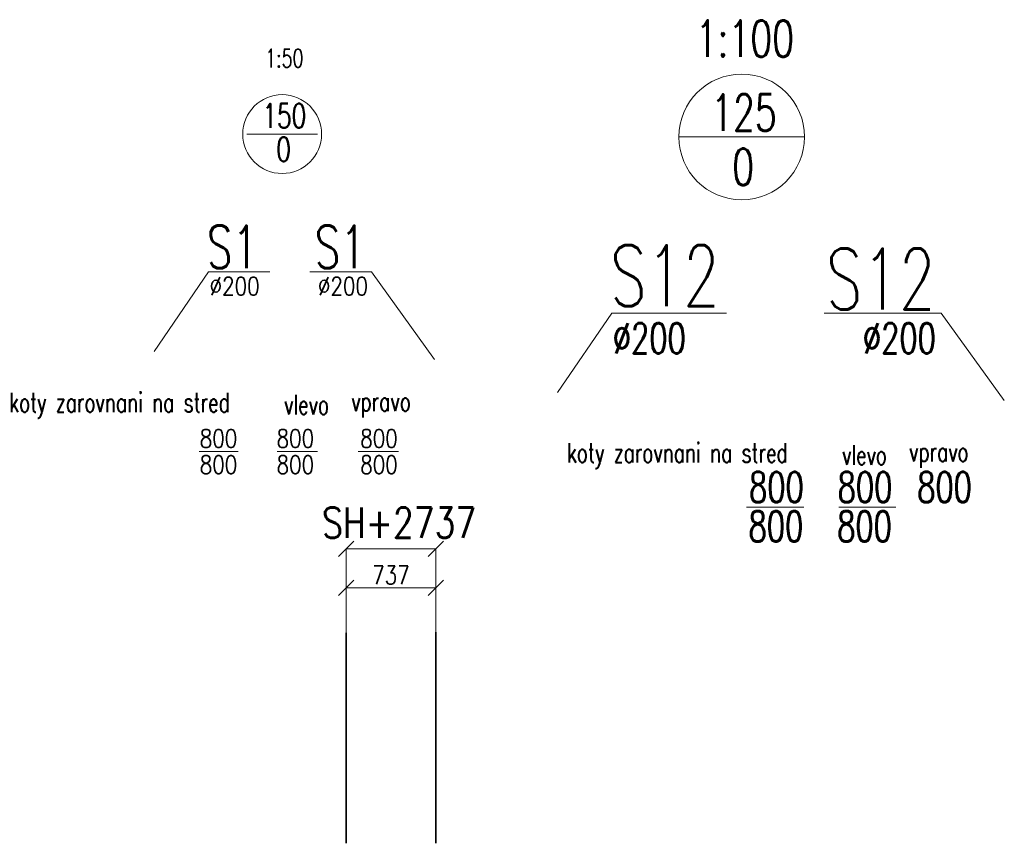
# Model space of a CAD drawing. Header units: millimetres. Extents: x -21108 to 360233, y 566 to 551167.
# Tile 1 of 38: x -15200 to -7102, y 1200 to 7974. Entities that reach past the tile are written whole.
import ezdxf
from ezdxf.enums import TextEntityAlignment as Align

# ---------------------------------------------------------------- set-up
doc = ezdxf.new("R2010")
doc.units = ezdxf.units.MM
doc.header["$LTSCALE"] = 10
doc.layers.get('Defpoints').update_dxf_attribs({"color": 252})
for name, color, linetype, lineweight in [('VZT Odvod', 7, 'Continuous', 35), ('VZT Pozice', 1, 'Continuous', 35), ('VZT Text', 2, 'Continuous', 15)]:
    doc.layers.add(name, color=color, linetype=linetype, lineweight=lineweight)
doc.styles.add('Romans', font='romans.shx', dxfattribs={"width": 0.8})
doc.styles.add('Standy', font='romans.shx', dxfattribs={"width": 0.7})
doc.dimstyles.new('HONZA100', dxfattribs={"dimtxt": 250, "dimasz": 125, "dimexe": 0, "dimexo": 30, "dimgap": 30, "dimtad": 1, "dimdec": 0, "dimrnd": 1, "dimdsep": 46, "dimtxsty": 'Romans', "dimblk": 'OBLIQUE', "dimcen": 0, "dimclrd": 256, "dimclre": 256, "dimclrt": 256, "dimadec": 0, "dimazin": 0, "dimtfac": 1, "dimtdec": 0, "dimtofl": 0, "dimtmove": 2, "dimatfit": 3, "dimldrblk": 'OBLIQUE', "dimfxl": 1, "dimtvp": 1.1, "dimtolj": 1, "dimlwd": -1, "dimlwe": -1, "dimarcsym": 0})
doc.dimstyles.new('HONZA50', dxfattribs={"dimtxt": 150, "dimasz": 125, "dimexe": 0, "dimexo": 30, "dimgap": 30, "dimtad": 1, "dimdec": 0, "dimrnd": 1, "dimdsep": 46, "dimtxsty": 'Romans', "dimblk": 'OBLIQUE', "dimcen": 0, "dimclrd": 256, "dimclre": 256, "dimclrt": 256, "dimadec": 0, "dimazin": 0, "dimtfac": 1, "dimtdec": 0, "dimtofl": 0, "dimtmove": 2, "dimatfit": 3, "dimldrblk": 'OBLIQUE', "dimfxl": 1, "dimtvp": 1.1, "dimtolj": 1, "dimlwd": -1, "dimlwe": -1, "dimarcsym": 0})

# ---------------------------------------------------------------- blocks, each defined once
blk = doc.blocks.new('_OBLIQUE')
at = {"color": 0, "linetype": 'ByBlock'}
blk.add_line((-0.5, -0.5), (0.5, 0.5), dxfattribs=at)
blk = doc.blocks.new('*D5')
at = {"layer": 'Defpoints', "color": 0, "transparency": 16777216}
for p in [(-11777.8, 3622.2), (-12515.2, 2932.1), (-11777.8, 2932.1)]:
    blk.add_point(p, dxfattribs=at)
at = {"layer": 'VZT Text', "transparency": 16777216}
for p, q in [((-12515.2, 2962.1), (-12515.2, 3622.2)), ((-12515.2, 3622.2), (-11777.8, 3622.2)), ((-11777.8, 2962.1), (-11777.8, 3622.2))]:
    blk.add_line(p, q, dxfattribs=at)
at = {"layer": 'VZT Text', "transparency": 16777216, "xscale": 125, "yscale": 125, "zscale": 125, "rotation": 180}
blk.add_blockref('_OBLIQUE', (-12515.2, 3622.2), dxfattribs=at)
at = {"layer": 'VZT Text', "transparency": 16777216, "xscale": 125, "yscale": 125, "zscale": 125}
blk.add_blockref('_OBLIQUE', (-11777.8, 3622.2), dxfattribs=at)
at = {"layer": 'VZT Text', "transparency": 16777216, "insert": (-12078.7, 3837.9), "char_height": 250, "attachment_point": 5, "style": 'Romans'}
blk.add_mtext('\\A1;SH+2737', dxfattribs=at)
blk = doc.blocks.new('*D6')
at = {"layer": 'Defpoints', "color": 0, "transparency": 16777216}
for p in [(-11777.8, 3301.2), (-12515.2, 2487.7), (-11777.8, 2487.7)]:
    blk.add_point(p, dxfattribs=at)
at = {"layer": 'VZT Text', "transparency": 16777216}
for p, q in [((-12515.2, 2517.7), (-12515.2, 3301.2)), ((-12515.2, 3301.2), (-11777.8, 3301.2)), ((-11777.8, 2517.7), (-11777.8, 3301.2))]:
    blk.add_line(p, q, dxfattribs=at)
at = {"layer": 'VZT Text', "transparency": 16777216, "xscale": 125, "yscale": 125, "zscale": 125, "rotation": 180}
blk.add_blockref('_OBLIQUE', (-12515.2, 3301.2), dxfattribs=at)
at = {"layer": 'VZT Text', "transparency": 16777216, "xscale": 125, "yscale": 125, "zscale": 125}
blk.add_blockref('_OBLIQUE', (-11777.8, 3301.2), dxfattribs=at)
at = {"layer": 'VZT Text', "transparency": 16777216, "insert": (-12146.5, 3406.2), "char_height": 150, "attachment_point": 5, "style": 'Romans'}
blk.add_mtext('\\A1;737', dxfattribs=at)

msp = doc.modelspace()

# ---------------------------------------------------------------- linework, layer by layer
at = {"layer": 'VZT Odvod'}
for p, q in [((-12515.178, 1200.21), (-12515.178, 2932.124)), ((-11777.819, 1200.21), (-11777.819, 2937.388))]:
    msp.add_line(p, q, dxfattribs=at)
at = {"layer": 'VZT Pozice', "color": 6, "linetype": 'Continuous', "lineweight": 15}
for p, q in [((-13331.089, 7033.383), (-12750.677, 7033.383)), ((-9778.123, 7010.098), (-8744.414, 7010.098)), ((-13646.873, 5900.379), (-14092.842, 5245.531)), ((-13646.873, 5900.379), (-13142.781, 5900.379)), ((-12814.157, 5900.379), (-12306.946, 5900.379)), ((-12306.946, 5900.379), (-11787.262, 5180.076)), ((-10330.897, 5561.543), (-10776.866, 4906.695)), ((-10330.897, 5561.543), (-9385.318, 5561.543)), ((-8583.912, 5561.543), (-7621.531, 5561.543)), ((-7621.531, 5561.543), (-7101.847, 4841.24)), ((-9221.876, 3964.989), (-8751.135, 3964.989)), ((-8463.74, 3964.989), (-7992.999, 3964.989))]:
    msp.add_line(p, q, dxfattribs=at)
for centre, radius in [((-9261.269, 7010.098), 516.855), ((-13040.883, 7033.383), 324.252)]:
    msp.add_circle(centre, radius, dxfattribs=at)
at = {"layer": 'VZT Text', "color": 6, "ltscale": 2}
for p, q in [((-13724.505, 4421.407), (-13402.978, 4421.407)), ((-13080.984, 4421.407), (-12749.797, 4421.407)), ((-12415.185, 4421.407), (-12084.658, 4421.407))]:
    msp.add_line(p, q, dxfattribs=at)

# ---------------------------------------------------------------- texts
at = {"layer": 'VZT Pozice', "ltscale": 5, "style": 'Romans', "width": 0.7}
for s, height, p in [('S1', 350, (-13659.945, 5930.392)), ('S12', 500, (-10343.969, 5618.42))]:
    msp.add_text(s, height=height, dxfattribs=at).set_placement(p)
for s, height, p in [('S1', 350, (-12353.763, 5930.392)), ('S12', 500, (-7668.348, 5591.556))]:
    msp.add_text(s, height=height, dxfattribs=at).set_placement(p, align=Align.RIGHT)
at = {"layer": 'VZT Text', "style": 'Romans', "width": 0.7}
for s, height, p in [('1:100', 300, (-9235.858, 7668.861)), ('1:50', 150, (-13023.045, 7582.121)), ('125', 300, (-9243.431, 7060.452)), ('150', 200, (-13023.045, 7083.737)), ('0', 200, (-13029.056, 6807.989)), ('0', 300, (-9249.442, 6613.897))]:
    msp.add_text(s, height=height, dxfattribs=at).set_placement(p, align=Align.CENTER)
at = {"layer": 'VZT Text', "ltscale": 2, "style": 'Standy'}
for height, width, p in [(150, 0.8, (-13637.585, 5707.595)), (250, 0.7, (-10321.609, 5229.42))]:
    msp.add_text('%%C200', height=height, dxfattribs=dict(at, width=width)).set_placement(p)
for height, width, p in [(150, 0.8, (-12335.042, 5707.595)), (250, 0.7, (-7664.691, 5229.42))]:
    msp.add_text('%%C200', height=height, dxfattribs=dict(at, width=width)).set_placement(p, align=Align.RIGHT)
at = {"layer": 'VZT Text', "style": 'Standy', "width": 0.7}
for s, p in [('koty zarovnani na stred', (-14379.382, 4803.65)), ('vlevo', (-12839.822, 4807.933)), ('vpravo', (-12228.101, 4807.933)), ('koty zarovnani na stred', (-9791.239, 4389.58)), ('vlevo', (-8251.678, 4393.863)), ('vpravo', (-7639.958, 4393.863))]:
    msp.add_text(s, height=160, dxfattribs=at).set_placement(p, align=Align.MIDDLE)
at = {"layer": 'VZT Text', "ltscale": 2, "style": 'Standy'}
for height, width, p in [(150, 0.8, (-13564.443, 4529.651)), (150, 0.8, (-13564.443, 4314.139)), (250, 0.7, (-8976.293, 4130.004)), (250, 0.7, (-8979.97, 3807.752))]:
    msp.add_text('800', height=height, dxfattribs=dict(at, width=width)).set_placement(p, align=Align.MIDDLE)
for height, width, p in [(150, 0.8, (-13086.85, 4529.651)), (150, 0.8, (-13086.85, 4314.139)), (250, 0.7, (-8472.784, 4130.004)), (250, 0.7, (-8476.46, 3807.752))]:
    msp.add_text('800', height=height, dxfattribs=dict(at, width=width)).set_placement(p, align=Align.MIDDLE_LEFT)
for height, width, p in [(150, 0.8, (-12090.524, 4529.651)), (150, 0.8, (-12090.524, 4314.139)), (250, 0.7, (-7368.479, 4130.004))]:
    msp.add_text('800', height=height, dxfattribs=dict(at, width=width)).set_placement(p, align=Align.MIDDLE_RIGHT)

# ---------------------------------------------------------------- dimensions: what is measured, and where the dimension line sits
at = {"layer": 'VZT Text'}
dim = msp.add_linear_dim(base=(-11777.819, 3622.249), p1=(-12515.178, 2932.124), p2=(-11777.819, 2932.124), text='SH+2<>', dimstyle='HONZA100', dxfattribs=at)
dim.commit()
dim.dimension.update_dxf_attribs({"geometry": '*D5', "text_midpoint": (-12078.67, 3837.869), "dimtype": 160})
dim = msp.add_linear_dim(base=(-11777.819, 3301.223), p1=(-12515.178, 2487.714), p2=(-11777.819, 2487.714), dimstyle='HONZA50', dxfattribs=at)
dim.commit()
dim.dimension.update_dxf_attribs({"geometry": '*D6', "text_midpoint": (-12146.499, 3406.223)})

doc.saveas('drawing.dxf')
